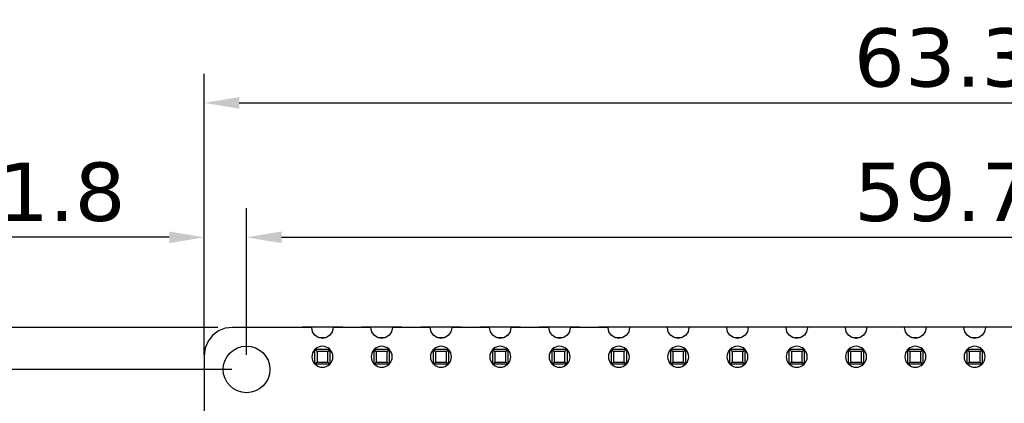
# Model space of a CAD drawing. Header units: millimetres. Extents: x 573 to 698, y 194 to 280.
# Tile 32 of 33: x 615 to 657, y 264 to 280. Entities that reach past the tile are written whole.
import ezdxf

# ---------------------------------------------------------------- set-up
doc = ezdxf.new("R2010")
doc.units = ezdxf.units.MM
doc.header["$LTSCALE"] = 30.734
doc.header["$PDMODE"] = 3
doc.header["$PDSIZE"] = 0.3125
doc.layers.get('0').update_dxf_attribs({"linetype": 'CONTINUOUS'})
doc.layers.get('Defpoints').update_dxf_attribs({"linetype": 'CONTINUOUS'})
doc.layers.add('dim', color=6, linetype='CONTINUOUS', lineweight=9)
doc.styles.add('Verdana', font='verdana.ttf', dxfattribs={"height": 2.5})
doc.dimstyles.new('aaaaaaaa 3.0', dxfattribs={"dimtxt": 2.5, "dimasz": 1.5, "dimexe": 1.25, "dimexo": 0.625, "dimtad": 1, "dimdec": 1, "dimzin": 9, "dimdsep": 46, "dimtxsty": 'Verdana', "dimcen": 0, "dimazin": 0, "dimtfac": 1, "dimtofl": 0, "dimtmove": 0, "dimatfit": 3, "dimfxl": 1, "dimlwd": 25, "dimlwe": 25, "dimarcsym": 0})

# ---------------------------------------------------------------- blocks, each defined once
blk = doc.blocks.new('*D36')
at = {"layer": 'Defpoints', "color": 0}
for p in [(686.496, 276.679), (623.211, 265.856), (686.496, 266.012)]:
    blk.add_point(p, dxfattribs=at)
at = {"layer": 'dim', "color": 0, "lineweight": 25}
for p, q in [((623.211, 266.481), (623.211, 277.929)), ((686.496, 266.637), (686.496, 277.929)), ((624.711, 276.679), (684.996, 276.679))]:
    blk.add_line(p, q, dxfattribs=at)
at = {"layer": 'dim', "color": 0}
for points in [[(624.711, 276.929), (624.711, 276.429), (623.211, 276.679)], [(684.996, 276.429), (684.996, 276.929), (686.496, 276.679)]]:
    blk.add_solid(points, dxfattribs=at)
at = {"layer": 'dim', "color": 0, "insert": (654.853, 278.606), "char_height": 2.5, "attachment_point": 5, "style": 'Verdana'}
blk.add_mtext('63.3', dxfattribs=at)
blk = doc.blocks.new('*D37')
at = {"layer": 'Defpoints', "color": 0}
for p in [(625.021, 265.256), (613.678, 243.456), (625.021, 243.456)]:
    blk.add_point(p, dxfattribs=at)
at = {"layer": 'dim', "color": 0, "lineweight": 25}
for p, q in [((624.396, 265.256), (612.428, 265.256)), ((613.678, 263.756), (613.678, 244.956)), ((624.396, 243.456), (612.428, 243.456))]:
    blk.add_line(p, q, dxfattribs=at)
at = {"layer": 'dim', "color": 0}
for points in [[(613.928, 263.756), (613.428, 263.756), (613.678, 265.256)], [(613.428, 244.956), (613.928, 244.956), (613.678, 243.456)]]:
    blk.add_solid(points, dxfattribs=at)
at = {"layer": 'dim', "color": 0, "insert": (611.746, 254.356), "char_height": 2.5, "attachment_point": 5, "rotation": 90, "style": 'Verdana'}
blk.add_mtext('21.8', dxfattribs=at)
blk = doc.blocks.new('*D38')
at = {"layer": 'Defpoints', "color": 0}
for p in [(624.421, 267.056), (607.404, 241.666), (624.265, 241.666)]:
    blk.add_point(p, dxfattribs=at)
at = {"layer": 'dim', "color": 0, "lineweight": 25}
for p, q in [((623.796, 267.056), (606.154, 267.056)), ((607.404, 265.556), (607.404, 243.166)), ((623.64, 241.666), (606.154, 241.666))]:
    blk.add_line(p, q, dxfattribs=at)
at = {"layer": 'dim', "color": 0}
for points in [[(607.654, 265.556), (607.154, 265.556), (607.404, 267.056)], [(607.154, 243.166), (607.654, 243.166), (607.404, 241.666)]]:
    blk.add_solid(points, dxfattribs=at)
at = {"layer": 'dim', "color": 0, "insert": (605.477, 254.361), "char_height": 2.5, "attachment_point": 5, "rotation": 90, "style": 'Verdana'}
blk.add_mtext('25.4', dxfattribs=at)
blk = doc.blocks.new('*D41')
at = {"layer": 'Defpoints', "color": 0}
for p in [(684.711, 270.917), (625.021, 265.256), (684.711, 265.256)]:
    blk.add_point(p, dxfattribs=at)
at = {"layer": 'dim', "color": 0, "lineweight": 25}
for p, q in [((625.021, 265.881), (625.021, 272.167)), ((684.711, 265.881), (684.711, 272.167)), ((626.521, 270.917), (683.211, 270.917))]:
    blk.add_line(p, q, dxfattribs=at)
at = {"layer": 'dim', "color": 0}
for points in [[(626.521, 271.167), (626.521, 270.667), (625.021, 270.917)], [(683.211, 270.667), (683.211, 271.167), (684.711, 270.917)]]:
    blk.add_solid(points, dxfattribs=at)
at = {"layer": 'dim', "color": 0, "insert": (654.866, 272.843), "char_height": 2.5, "attachment_point": 5, "style": 'Verdana'}
blk.add_mtext('59.7', dxfattribs=at)
blk = doc.blocks.new('*D42')
at = {"layer": 'Defpoints', "color": 0}
for p in [(625.021, 270.917), (623.211, 265.256), (625.021, 265.256)]:
    blk.add_point(p, dxfattribs=at)
at = {"layer": 'dim', "color": 0, "lineweight": 25}
for p, q in [((623.211, 265.881), (623.211, 272.167)), ((625.021, 265.881), (625.021, 272.167)), ((621.711, 270.917), (614.01, 270.917)), ((626.521, 270.917), (628.021, 270.917))]:
    blk.add_line(p, q, dxfattribs=at)
at = {"layer": 'dim', "color": 0}
for points in [[(621.711, 270.667), (621.711, 271.167), (623.211, 270.917)], [(626.521, 271.167), (626.521, 270.667), (625.021, 270.917)]]:
    blk.add_solid(points, dxfattribs=at)
at = {"layer": 'dim', "color": 0, "insert": (617.111, 272.849), "char_height": 2.5, "attachment_point": 5, "style": 'Verdana'}
blk.add_mtext('1.8', dxfattribs=at)

msp = doc.modelspace()

# ---------------------------------------------------------------- linework, layer by layer
at = {"color": 7, "linetype": 'Continuous'}
for p, q in [((624.108, 267.025), (623.816, 266.904)), ((624.421, 267.056), (624.108, 267.025)), ((627.815, 267.056), (624.421, 267.056)), ((629.141, 267.066), (627.401, 267.066)), ((627.813, 267.046), (627.815, 267.056)), ((627.848, 266.87), (627.813, 267.046)), ((628.73, 267.046), (628.695, 266.87)), ((630.355, 267.057), (628.728, 267.056)), ((628.728, 267.056), (628.73, 267.046)), ((631.681, 267.066), (629.941, 267.066)), ((630.353, 267.046), (630.355, 267.057)), ((630.388, 266.87), (630.353, 267.046)), ((631.27, 267.046), (631.235, 266.87)), ((631.268, 267.057), (631.27, 267.046)), ((632.895, 267.057), (631.268, 267.057)), ((634.221, 267.066), (632.481, 267.066)), ((632.893, 267.046), (632.895, 267.057)), ((632.928, 266.87), (632.893, 267.046)), ((633.81, 267.046), (633.775, 266.87)), ((635.435, 267.058), (633.808, 267.057)), ((633.808, 267.057), (633.81, 267.046)), ((636.761, 267.066), (635.021, 267.066)), ((635.433, 267.046), (635.435, 267.058)), ((635.468, 266.87), (635.433, 267.046)), ((636.35, 267.046), (636.315, 266.87)), ((636.348, 267.058), (636.35, 267.046)), ((637.975, 267.058), (636.348, 267.058)), ((639.301, 267.066), (637.561, 267.066)), ((637.973, 267.046), (637.975, 267.058)), ((638.008, 266.87), (637.973, 267.046)), ((638.89, 267.046), (638.855, 266.87)), ((638.888, 267.058), (638.89, 267.046)), ((640.515, 267.058), (638.888, 267.058)), ((641.841, 267.066), (640.101, 267.066)), ((640.513, 267.046), (640.515, 267.058)), ((640.548, 266.87), (640.513, 267.046)), ((641.43, 267.046), (641.395, 266.87)), ((641.428, 267.059), (641.43, 267.046)), ((643.055, 267.059), (641.428, 267.059)), ((643.968, 267.066), (642.641, 267.066)), ((643.053, 267.046), (643.055, 267.059)), ((643.088, 266.87), (643.053, 267.046)), ((643.97, 267.046), (643.935, 266.87)), ((643.968, 267.059), (643.97, 267.046)), ((645.595, 267.059), (643.968, 267.059)), ((646.507, 267.066), (645.593, 267.066)), ((645.593, 267.046), (645.595, 267.059)), ((645.628, 266.87), (645.593, 267.046)), ((646.51, 267.046), (646.475, 266.87)), ((648.135, 267.06), (646.507, 267.059)), ((646.507, 267.059), (646.51, 267.046)), ((649.047, 267.066), (648.133, 267.066)), ((648.133, 267.046), (648.135, 267.06)), ((648.168, 266.87), (648.133, 267.046)), ((649.05, 267.046), (649.015, 266.87)), ((649.047, 267.06), (649.05, 267.046)), ((650.675, 267.06), (649.047, 267.06)), ((651.587, 267.066), (650.673, 267.066)), ((650.673, 267.046), (650.675, 267.06)), ((650.708, 266.87), (650.673, 267.046)), ((651.59, 267.046), (651.555, 266.87)), ((653.216, 267.061), (651.587, 267.06)), ((651.587, 267.06), (651.59, 267.046)), ((654.127, 267.066), (653.213, 267.066)), ((653.213, 267.046), (653.216, 267.061)), ((653.248, 266.87), (653.213, 267.046)), ((654.13, 267.046), (654.095, 266.87)), ((654.127, 267.061), (654.13, 267.046)), ((655.756, 267.061), (654.127, 267.061)), ((656.667, 267.066), (655.753, 267.066)), ((655.753, 267.046), (655.756, 267.061)), ((655.788, 266.87), (655.753, 267.046)), ((656.67, 267.046), (656.635, 266.87)), ((656.667, 267.061), (656.67, 267.046)), ((658.296, 267.061), (656.667, 267.061)), ((623.566, 266.712), (623.373, 266.461)), ((623.816, 266.904), (623.566, 266.712)), ((627.947, 266.721), (627.848, 266.87)), ((628.096, 266.622), (627.947, 266.721)), ((628.271, 266.587), (628.096, 266.622)), ((628.127, 266.616), (628.416, 266.616)), ((628.447, 266.622), (628.271, 266.587)), ((628.596, 266.721), (628.447, 266.622)), ((628.695, 266.87), (628.596, 266.721)), ((630.487, 266.721), (630.388, 266.87)), ((630.636, 266.622), (630.487, 266.721)), ((630.811, 266.587), (630.636, 266.622)), ((630.667, 266.616), (630.956, 266.616)), ((630.987, 266.622), (630.811, 266.587)), ((631.136, 266.721), (630.987, 266.622)), ((631.235, 266.87), (631.136, 266.721)), ((633.027, 266.721), (632.928, 266.87)), ((633.176, 266.622), (633.027, 266.721)), ((633.351, 266.587), (633.176, 266.622)), ((633.207, 266.616), (633.496, 266.616)), ((633.527, 266.622), (633.351, 266.587)), ((633.676, 266.721), (633.527, 266.622)), ((633.775, 266.87), (633.676, 266.721)), ((635.567, 266.721), (635.468, 266.87)), ((635.716, 266.622), (635.567, 266.721)), ((635.891, 266.587), (635.716, 266.622)), ((635.747, 266.616), (636.036, 266.616)), ((636.067, 266.622), (635.891, 266.587)), ((636.216, 266.721), (636.067, 266.622)), ((636.315, 266.87), (636.216, 266.721)), ((638.107, 266.721), (638.008, 266.87)), ((638.256, 266.622), (638.107, 266.721)), ((638.431, 266.587), (638.256, 266.622)), ((638.287, 266.616), (638.576, 266.616)), ((638.607, 266.622), (638.431, 266.587)), ((638.756, 266.721), (638.607, 266.622)), ((638.855, 266.87), (638.756, 266.721)), ((640.647, 266.721), (640.548, 266.87)), ((640.796, 266.622), (640.647, 266.721)), ((640.971, 266.587), (640.796, 266.622)), ((640.827, 266.616), (641.116, 266.616)), ((641.147, 266.622), (640.971, 266.587)), ((641.296, 266.721), (641.147, 266.622)), ((641.395, 266.87), (641.296, 266.721)), ((643.187, 266.721), (643.088, 266.87)), ((643.336, 266.622), (643.187, 266.721)), ((643.511, 266.587), (643.336, 266.622)), ((643.367, 266.616), (643.656, 266.616)), ((643.687, 266.622), (643.511, 266.587)), ((643.836, 266.721), (643.687, 266.622)), ((643.935, 266.87), (643.836, 266.721)), ((645.727, 266.721), (645.628, 266.87)), ((645.876, 266.622), (645.727, 266.721)), ((646.051, 266.587), (645.876, 266.622)), ((645.907, 266.616), (646.196, 266.616)), ((646.227, 266.622), (646.051, 266.587)), ((646.376, 266.721), (646.227, 266.622)), ((646.475, 266.87), (646.376, 266.721)), ((648.267, 266.721), (648.168, 266.87)), ((648.416, 266.622), (648.267, 266.721)), ((648.591, 266.587), (648.416, 266.622)), ((648.447, 266.616), (648.736, 266.616)), ((648.767, 266.622), (648.591, 266.587)), ((648.916, 266.721), (648.767, 266.622)), ((649.015, 266.87), (648.916, 266.721)), ((650.807, 266.721), (650.708, 266.87)), ((650.956, 266.622), (650.807, 266.721)), ((651.131, 266.587), (650.956, 266.622)), ((650.987, 266.616), (651.276, 266.616)), ((651.307, 266.622), (651.131, 266.587)), ((651.456, 266.721), (651.307, 266.622)), ((651.555, 266.87), (651.456, 266.721)), ((653.347, 266.721), (653.248, 266.87)), ((653.496, 266.622), (653.347, 266.721)), ((653.671, 266.587), (653.496, 266.622)), ((653.527, 266.616), (653.816, 266.616)), ((653.847, 266.622), (653.671, 266.587)), ((653.996, 266.721), (653.847, 266.622)), ((654.095, 266.87), (653.996, 266.721)), ((655.887, 266.721), (655.788, 266.87)), ((656.036, 266.622), (655.887, 266.721)), ((656.211, 266.587), (656.036, 266.622)), ((656.067, 266.616), (656.356, 266.616)), ((656.387, 266.622), (656.211, 266.587)), ((656.536, 266.721), (656.387, 266.622)), ((656.635, 266.87), (656.536, 266.721)), ((623.252, 266.169), (623.211, 265.856)), ((623.373, 266.461), (623.252, 266.169)), ((623.211, 265.856), (623.214, 258.816)), ((627.951, 265.476), (627.951, 266.116)), ((628.04, 266.028), (627.951, 266.116)), ((627.951, 266.116), (628.591, 266.116)), ((628.04, 266.028), (628.04, 265.564)), ((628.503, 266.028), (628.04, 266.028)), ((628.591, 266.116), (628.503, 266.028)), ((628.503, 265.564), (628.503, 266.028)), ((628.591, 266.116), (628.591, 265.476)), ((630.491, 265.476), (630.491, 266.116)), ((630.58, 266.028), (630.491, 266.116)), ((630.491, 266.116), (631.131, 266.116)), ((630.58, 266.028), (630.58, 265.564)), ((631.043, 266.028), (630.58, 266.028)), ((631.131, 266.116), (631.043, 266.028)), ((631.043, 265.564), (631.043, 266.028)), ((631.131, 266.116), (631.131, 265.476)), ((633.031, 265.476), (633.031, 266.116)), ((633.12, 266.028), (633.031, 266.116)), ((633.031, 266.116), (633.671, 266.116)), ((633.12, 266.028), (633.12, 265.564)), ((633.583, 266.028), (633.12, 266.028)), ((633.671, 266.116), (633.583, 266.028)), ((633.583, 265.564), (633.583, 266.028)), ((633.671, 266.116), (633.671, 265.476)), ((635.571, 265.476), (635.571, 266.116)), ((635.66, 266.028), (635.571, 266.116)), ((635.571, 266.116), (636.211, 266.116)), ((635.66, 266.028), (635.66, 265.564)), ((636.123, 266.028), (635.66, 266.028)), ((636.211, 266.116), (636.123, 266.028)), ((636.123, 265.564), (636.123, 266.028)), ((636.211, 266.116), (636.211, 265.476)), ((638.111, 265.476), (638.111, 266.116)), ((638.2, 266.028), (638.111, 266.116)), ((638.111, 266.116), (638.751, 266.116)), ((638.2, 266.028), (638.2, 265.564)), ((638.663, 266.028), (638.2, 266.028)), ((638.751, 266.116), (638.663, 266.028)), ((638.663, 265.564), (638.663, 266.028)), ((638.751, 266.116), (638.751, 265.476)), ((640.651, 265.476), (640.651, 266.116)), ((640.74, 266.028), (640.651, 266.116)), ((640.651, 266.116), (641.291, 266.116)), ((640.74, 266.028), (640.74, 265.564)), ((641.203, 266.028), (640.74, 266.028)), ((641.291, 266.116), (641.203, 266.028)), ((641.203, 265.564), (641.203, 266.028)), ((641.291, 266.116), (641.291, 265.476)), ((643.191, 265.476), (643.191, 266.116)), ((643.28, 266.028), (643.191, 266.116)), ((643.191, 266.116), (643.831, 266.116)), ((643.28, 266.028), (643.28, 265.564)), ((643.743, 266.028), (643.28, 266.028)), ((643.831, 266.116), (643.743, 266.028)), ((643.743, 265.564), (643.743, 266.028)), ((643.831, 266.116), (643.831, 265.476)), ((645.731, 265.476), (645.731, 266.116)), ((645.82, 266.028), (645.731, 266.116)), ((645.731, 266.116), (646.371, 266.116)), ((645.82, 266.028), (645.82, 265.564)), ((646.283, 266.028), (645.82, 266.028)), ((646.371, 266.116), (646.283, 266.028)), ((646.283, 265.564), (646.283, 266.028)), ((646.371, 266.116), (646.371, 265.476)), ((648.271, 265.476), (648.271, 266.116)), ((648.36, 266.028), (648.271, 266.116)), ((648.271, 266.116), (648.911, 266.116)), ((648.36, 266.028), (648.36, 265.564)), ((648.823, 266.028), (648.36, 266.028)), ((648.911, 266.116), (648.823, 266.028)), ((648.823, 265.564), (648.823, 266.028)), ((648.911, 266.116), (648.911, 265.476)), ((650.811, 265.476), (650.811, 266.116)), ((650.9, 266.028), (650.811, 266.116)), ((650.811, 266.116), (651.451, 266.116)), ((650.9, 266.028), (650.9, 265.564)), ((651.363, 266.028), (650.9, 266.028)), ((651.451, 266.116), (651.363, 266.028)), ((651.363, 265.564), (651.363, 266.028)), ((651.451, 266.116), (651.451, 265.476)), ((653.351, 265.476), (653.351, 266.116)), ((653.44, 266.028), (653.351, 266.116)), ((653.351, 266.116), (653.991, 266.116)), ((653.44, 266.028), (653.44, 265.564)), ((653.903, 266.028), (653.44, 266.028)), ((653.991, 266.116), (653.903, 266.028)), ((653.903, 265.564), (653.903, 266.028)), ((653.991, 266.116), (653.991, 265.476)), ((655.891, 265.476), (655.891, 266.116)), ((655.98, 266.028), (655.891, 266.116)), ((655.891, 266.116), (656.531, 266.116)), ((655.98, 266.028), (655.98, 265.564)), ((656.443, 266.028), (655.98, 266.028)), ((656.531, 266.116), (656.443, 266.028)), ((656.443, 265.564), (656.443, 266.028)), ((656.531, 266.116), (656.531, 265.476)), ((628.04, 265.564), (627.951, 265.476)), ((628.591, 265.476), (627.951, 265.476)), ((628.04, 265.564), (628.503, 265.564)), ((628.591, 265.476), (628.503, 265.564)), ((630.58, 265.564), (630.491, 265.476)), ((631.131, 265.476), (630.491, 265.476)), ((630.58, 265.564), (631.043, 265.564)), ((631.131, 265.476), (631.043, 265.564)), ((633.12, 265.564), (633.031, 265.476)), ((633.671, 265.476), (633.031, 265.476)), ((633.12, 265.564), (633.583, 265.564)), ((633.671, 265.476), (633.583, 265.564)), ((635.66, 265.564), (635.571, 265.476)), ((636.211, 265.476), (635.571, 265.476)), ((635.66, 265.564), (636.123, 265.564)), ((636.211, 265.476), (636.123, 265.564)), ((638.2, 265.564), (638.111, 265.476)), ((638.751, 265.476), (638.111, 265.476)), ((638.2, 265.564), (638.663, 265.564)), ((638.751, 265.476), (638.663, 265.564)), ((640.74, 265.564), (640.651, 265.476)), ((641.291, 265.476), (640.651, 265.476)), ((640.74, 265.564), (641.203, 265.564)), ((641.291, 265.476), (641.203, 265.564)), ((643.28, 265.564), (643.191, 265.476)), ((643.831, 265.476), (643.191, 265.476)), ((643.28, 265.564), (643.743, 265.564)), ((643.831, 265.476), (643.743, 265.564)), ((645.82, 265.564), (645.731, 265.476)), ((646.371, 265.476), (645.731, 265.476)), ((645.82, 265.564), (646.283, 265.564)), ((646.371, 265.476), (646.283, 265.564)), ((648.36, 265.564), (648.271, 265.476)), ((648.911, 265.476), (648.271, 265.476)), ((648.36, 265.564), (648.823, 265.564)), ((648.911, 265.476), (648.823, 265.564)), ((650.9, 265.564), (650.811, 265.476)), ((651.451, 265.476), (650.811, 265.476)), ((650.9, 265.564), (651.363, 265.564)), ((651.451, 265.476), (651.363, 265.564)), ((653.44, 265.564), (653.351, 265.476)), ((653.991, 265.476), (653.351, 265.476)), ((653.44, 265.564), (653.903, 265.564)), ((653.991, 265.476), (653.903, 265.564)), ((655.98, 265.564), (655.891, 265.476)), ((656.531, 265.476), (655.891, 265.476)), ((655.98, 265.564), (656.443, 265.564)), ((656.531, 265.476), (656.443, 265.564))]:
    msp.add_line(p, q, dxfattribs=at)
msp.add_circle((625.021, 265.256), 1, dxfattribs=at)
for centre, start, end in [((628.271, 265.796), 45.8551, 134.1151), ((630.811, 265.796), 45.8551, 134.1151), ((633.351, 265.796), 45.8551, 134.1151), ((635.891, 265.796), 45.8551, 134.1151), ((638.431, 265.796), 45.8551, 134.1151), ((640.971, 265.796), 45.8551, 134.1151), ((643.511, 265.796), 45.8551, 134.1151), ((646.051, 265.796), 45.8551, 134.1151), ((648.591, 265.796), 45.8551, 134.1151), ((651.131, 265.796), 45.8551, 134.1151), ((653.671, 265.796), 45.8551, 134.1151), ((656.211, 265.796), 45.8551, 134.1151), ((628.271, 265.796), 136.0768, 223.931), ((628.271, 265.796), 316.0768, 43.931), ((630.811, 265.796), 136.0768, 223.931), ((630.811, 265.796), 316.0768, 43.931), ((633.351, 265.796), 136.0768, 223.931), ((633.351, 265.796), 316.0768, 43.931), ((635.891, 265.796), 136.0768, 223.931), ((635.891, 265.796), 316.0768, 43.931), ((638.431, 265.796), 136.0768, 223.931), ((638.431, 265.796), 316.0768, 43.931), ((640.971, 265.796), 136.0768, 223.931), ((640.971, 265.796), 316.0768, 43.931), ((643.511, 265.796), 136.0768, 223.931), ((643.511, 265.796), 316.0768, 43.931), ((646.051, 265.796), 136.0768, 223.931), ((646.051, 265.796), 316.0768, 43.931), ((648.591, 265.796), 136.0768, 223.931), ((648.591, 265.796), 316.0768, 43.931), ((651.131, 265.796), 136.0768, 223.931), ((651.131, 265.796), 316.0768, 43.931), ((653.671, 265.796), 136.0768, 223.931), ((653.671, 265.796), 316.0768, 43.931), ((656.211, 265.796), 136.0768, 223.931), ((656.211, 265.796), 316.0768, 43.931), ((628.271, 265.796), 225.8551, 314.1151), ((630.811, 265.796), 225.8551, 314.1151), ((633.351, 265.796), 225.8551, 314.1151), ((635.891, 265.796), 225.8551, 314.1151), ((638.431, 265.796), 225.8551, 314.1151), ((640.971, 265.796), 225.8551, 314.1151), ((643.511, 265.796), 225.8551, 314.1151), ((646.051, 265.796), 225.8551, 314.1151), ((648.591, 265.796), 225.8551, 314.1151), ((651.131, 265.796), 225.8551, 314.1151), ((653.671, 265.796), 225.8551, 314.1151), ((656.211, 265.796), 225.8551, 314.1151)]:
    msp.add_arc(centre, 0.45, start, end, dxfattribs=at)

# ---------------------------------------------------------------- dimensions: what is measured, and where the dimension line sits
at = {"layer": 'dim'}
for base, p1, p2, picture, middle in [((686.496, 276.679), (623.211, 265.856), (686.496, 266.012), '*D36', (654.853, 276.679)), ((625.021, 270.917), (623.211, 265.256), (625.021, 265.256), '*D42', (617.111, 270.917))]:
    dim = msp.add_linear_dim(base=base, p1=p1, p2=p2, dimstyle='aaaaaaaa 3.0', dxfattribs=at)
    dim.commit()
    dim.dimension.update_dxf_attribs({"geometry": picture, "text_midpoint": middle, "dimtype": 160})
dim = msp.add_linear_dim(base=(684.711, 270.917), p1=(625.021, 265.256), p2=(684.711, 265.256), dimstyle='aaaaaaaa 3.0', dxfattribs=at)
dim.commit()
dim.dimension.update_dxf_attribs({"geometry": '*D41', "text_midpoint": (654.866, 272.843)})
for base, p1, p2, picture, middle in [((607.404, 241.666), (624.421, 267.056), (624.265, 241.666), '*D38', (607.404, 254.361)), ((613.678, 243.456), (625.021, 265.256), (625.021, 243.456), '*D37', (613.678, 254.356))]:
    dim = msp.add_linear_dim(base=base, p1=p1, p2=p2, angle=90, dimstyle='aaaaaaaa 3.0', dxfattribs=at)
    dim.commit()
    dim.dimension.update_dxf_attribs({"geometry": picture, "text_midpoint": middle, "dimtype": 160})

doc.saveas('drawing.dxf')
